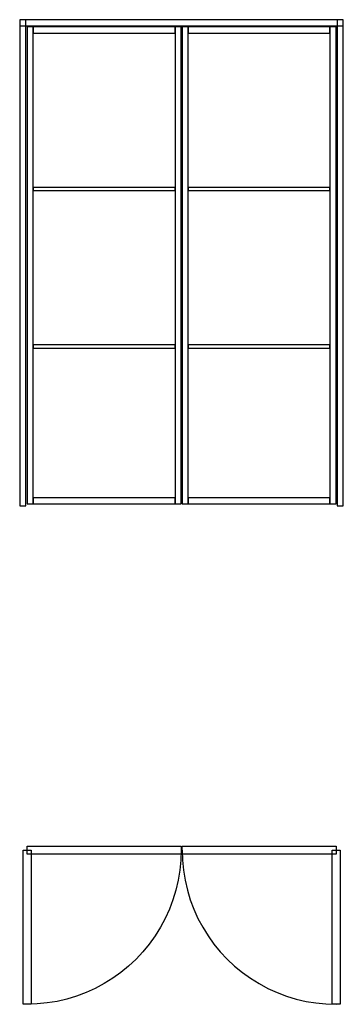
# Model space of a CAD drawing. Header units: millimetres. Extents: x 0 to 1600, y -2461 to 2400.
import ezdxf

# ---------------------------------------------------------------- set-up
doc = ezdxf.new("R2010")
doc.units = ezdxf.units.MM
for name, color, linetype in [('FRONT_FRAME', 4, 'CONTINUOUS'), ('FRONT_LEAVES', 1, 'CONTINUOUS'), ('FRONT_MOULDINGS', 3, 'CONTINUOUS'), ('FRONT_PROFILE', 2, 'CONTINUOUS'), ('PLAN_CLOSED', 6, 'CONTINUOUS'), ('PLAN_OPEN', 1, 'CONTINUOUS'), ('TRAVEL', 2, 'CONTINUOUS')]:
    doc.layers.add(name, color=color, linetype=linetype)

msp = doc.modelspace()

# ---------------------------------------------------------------- linework, layer by layer
at = {"layer": 'FRONT_FRAME'}
for points in [[(0, 0), (30, 0), (30, 2400), (0, 2400)], [(0, 2370), (1600, 2370), (1600, 2400), (0, 2400)], [(1570, 0), (1600, 0), (1600, 2400), (1570, 2400)]]:
    msp.add_lwpolyline(points, close=True, dxfattribs=at)
at = {"layer": 'FRONT_LEAVES'}
for points in [[(37, 10), (798, 10), (798, 2364), (37, 2364)], [(803, 10), (1564, 10), (1564, 2364), (803, 2364)]]:
    msp.add_lwpolyline(points, close=True, dxfattribs=at)
at = {"layer": 'FRONT_MOULDINGS'}
for points in [[(67, 1556), (768, 1556), (768, 1572), (67, 1572)], [(833, 1556), (1534, 1556), (1534, 1572), (833, 1572)], [(67, 779), (768, 779), (768, 795), (67, 795)], [(833, 779), (1534, 779), (1534, 795), (833, 795)]]:
    msp.add_lwpolyline(points, close=True, dxfattribs=at)
at = {"layer": 'FRONT_PROFILE'}
for points in [[(37, 10), (67, 10), (67, 2364), (37, 2364)], [(67, 2334), (768, 2334), (768, 2364), (67, 2364)], [(768, 10), (798, 10), (798, 2364), (768, 2364)], [(803, 10), (833, 10), (833, 2364), (803, 2364)], [(833, 2334), (1534, 2334), (1534, 2364), (833, 2364)], [(1534, 10), (1564, 10), (1564, 2364), (1534, 2364)], [(67, 10), (768, 10), (768, 40), (67, 40)], [(833, 10), (1534, 10), (1534, 40), (833, 40)]]:
    msp.add_lwpolyline(points, close=True, dxfattribs=at)
at = {"layer": 'PLAN_CLOSED'}
for points in [[(37, -1680), (798, -1680), (798, -1720), (37, -1720)], [(803, -1680), (1564, -1680), (1564, -1720), (803, -1720)]]:
    msp.add_lwpolyline(points, close=True, dxfattribs=at)
at = {"layer": 'PLAN_OPEN'}
for points in [[(57, -1700), (57, -2461), (17, -2461), (17, -1700)], [(1544, -2461), (1544, -1700), (1584, -1700), (1584, -2461)]]:
    msp.add_lwpolyline(points, close=True, dxfattribs=at)
at = {"layer": 'TRAVEL'}
for points in [[(798, -1700), (796.370641, -1749.771781), (791.48954, -1799.330432), (783.377598, -1848.463735), (772.069554, -1896.961293), (757.613829, -1944.615433), (740.072324, -1991.222092), (719.520156, -2036.581693), (696.045332, -2080.5), (669.748375, -2122.788947), (640.741892, -2163.267447), (609.150093, -2201.762165), (575.10826, -2238.10826), (538.762165, -2272.150093), (500.267447, -2303.741892), (459.788947, -2332.748375), (417.5, -2359.045332), (373.581693, -2382.520156), (328.222092, -2403.072324), (281.615433, -2420.613829), (233.961293, -2435.069554), (185.463735, -2446.377598), (136.330432, -2454.48954), (86.771781, -2459.370641), (37, -2461)], [(803, -1700), (804.629359, -1749.771781), (809.51046, -1799.330432), (817.622402, -1848.463735), (828.930446, -1896.961293), (843.386171, -1944.615433), (860.927676, -1991.222092), (881.479844, -2036.581693), (904.954668, -2080.5), (931.251625, -2122.788947), (960.258108, -2163.267447), (991.849907, -2201.762165), (1025.89174, -2238.10826), (1062.237835, -2272.150093), (1100.732553, -2303.741892), (1141.211053, -2332.748375), (1183.5, -2359.045332), (1227.418307, -2382.520156), (1272.777908, -2403.072324), (1319.384567, -2420.613829), (1367.038707, -2435.069554), (1415.536265, -2446.377598), (1464.669568, -2454.48954), (1514.228219, -2459.370641), (1564, -2461)]]:
    msp.add_lwpolyline(points, dxfattribs=at)

doc.saveas('drawing.dxf')
